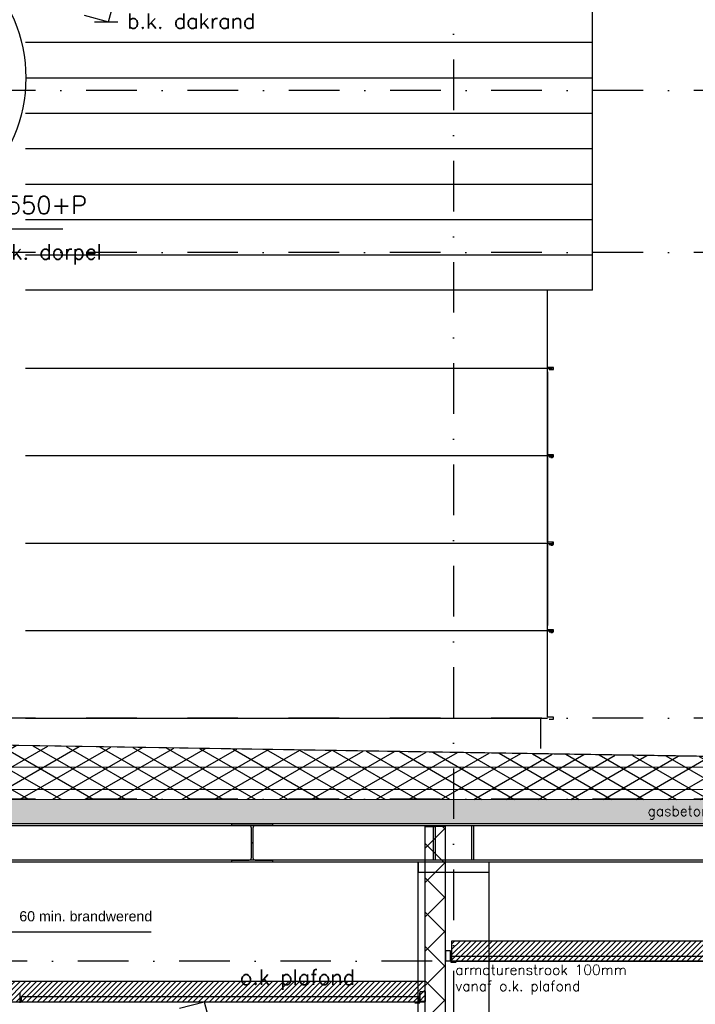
# Model space of a CAD drawing. Extents: x 151406 to 360561, y 44436 to 197234.
# Tile 42 of 57: x 172678 to 176015, y 98283 to 103146. Entities that reach past the tile are written whole.
import ezdxf

# ---------------------------------------------------------------- set-up
doc = ezdxf.new("R2010")
doc.units = 0
doc.header["$LTSCALE"] = 20
doc.header["$MEASUREMENT"] = 0
doc.header["$PDSIZE"] = -1
for name, pattern in [('DASHDOT', [25, 12.5, -6.25, 0, -6.25]), ('DD1', [2.66667, 1.66667, -0.5, 0, -0.5]), ('HIDDEN', [9.375, 6.25, -3.125])]:
    doc.linetypes.add(name, pattern=pattern)
doc.layers.get('0').update_dxf_attribs({"linetype": 'CONTINUOUS'})
for name, color, linetype in [('_DETAILNUMMERS', 4, 'CONTINUOUS'), ('_DETAILNUMMERSTEKST', 4, 'CONTINUOUS'), ('A--01A1_ACEER', 1, 'CONTINUOUS'), ('A--A21--_F-23-', 9, 'CONTINUOUS'), ('A--A22--_F123-', 9, 'CONTINUOUS'), ('A--L13DC4_VLOEREN', 4, 'HIDDEN'), ('A--L21--', 3, 'CONTINUOUS'), ('A--L21--_F-23-', 4, 'CONTINUOUS'), ('A--L21D1_BUITENWAND', 1, 'CONTINUOUS'), ('A--L21D2_BUITENWAND', 2, 'CONTINUOUS'), ('A--L22--_F--3-', 7, 'CONTINUOUS'), ('A--L28--', 7, 'CONTINUOUS'), ('A--L28--_F--3-', 1, 'CONTINUOUS'), ('A--L28D1_KONSTRUKTIES', 1, 'CONTINUOUS'), ('A--L35-D2-_PLAFONDS', 2, 'CONTINUOUS'), ('A--L35-D4-_PLAFONDS', 4, 'CONTINUOUS'), ('A--L35D1_PLAFONDS', 1, 'CONTINUOUS'), ('A--M01A1_MAATVOERING', 1, 'CONTINUOUS'), ('A--M01B1_HOOGTE_MAATV', 1, 'CONTINUOUS'), ('A--T$1A-_F123_20', 1, 'CONTINUOUS'), ('A--T01A-25_TEKST', 2, 'CONTINUOUS'), ('A--T01B2_HOOGTE_MAATV', 2, 'CONTINUOUS'), ('A--T01B3_HOOGTE_MAATV', 3, 'CONTINUOUS'), ('STRAMIEN', 8, 'DD1'), ('X--LR---_CP', 7, 'CONTINUOUS')]:
    doc.layers.add(name, color=color, linetype=linetype)
doc.styles.add('EB2', font='ARIAL.TTF')
doc.styles.add('HIEMSTRA', font='romans.shx')
doc.styles.add('HOOGTEXT', font='ROMANS.shx', dxfattribs={"height": 2.5})

# ---------------------------------------------------------------- blocks, each defined once
blk = doc.blocks.new('*U1027')
at = {"layer": 'A--A22--_F123-', "linetype": 'Continuous'}
h = blk.add_hatch(dxfattribs=at)
h.set_pattern_fill('ALFAKRS', color=256, scale=120, style=0)
h.set_pattern_definition([(45, (-174731.26, -95755.9), (-84.852814, 84.852814), []), (135, (-174731.26, -95755.9), (-84.852814, -84.852814), [])])
h.paths.add_polyline_path([(0, 0), (-50, 0), (-50, 3406.3), (0, 3406.3), (50, 3406.3), (50, 0)])
at = {"layer": 'A--L22--_F--3-', "color": 3, "linetype": 'Continuous'}
for points in [[(0, 0), (-50, 0), (-50, 3406.3), (0, 3406.3)], [(0, 0), (50, 0), (50, 3406.3), (0, 3406.3)]]:
    blk.add_lwpolyline(points, dxfattribs=at)
blk = doc.blocks.new('Q020493-')
at = {"layer": 'A--L28--_F--3-', "color": 4, "linetype": 'Continuous'}
blk.add_lwpolyline([(100, -95), (-100, -95), (-100, -85), (-15.25, -85, 0.4142136), (-3.25, -73), (-3.25, 73, 0.4142136), (-15.25, 85), (-100, 85), (-100, 95), (100, 95), (100, 85), (15.25, 85, 0.4142136), (3.25, 73), (3.25, -73, 0.4142136), (15.25, -85), (100, -85)], format="xyb", close=True, dxfattribs=at)
at = {"layer": 'X--LR---_CP'}
for p in [(-3.25, 0), (0, 0), (3.25, 0)]:
    blk.add_point(p, dxfattribs=at)
blk = doc.blocks.new('HOOGTEP')
at = {"layer": 'A--M01A1_MAATVOERING'}
for p, q in [((0, 0), (0.624, 2.33)), ((0.624, 2.33), (8.794, 2.33)), ((-2.415, 0.647), (0, 0))]:
    blk.add_line(p, q, dxfattribs=at)
at = {"layer": 'A--M01B1_HOOGTE_MAATV'}
blk.add_line((-1.379, 0), (0.911, 0), dxfattribs=at)
at = {"layer": 'A--T01B2_HOOGTE_MAATV', "style": 'HOOGTEXT', "flags": 4}
blk.add_attdef('TEKST', (1.84, -0.671), '', height=1.5, dxfattribs=at)
at = {"layer": 'A--T01B3_HOOGTE_MAATV', "style": 'HOOGTEXT', "flags": 4}
blk.add_attdef('HOOGTE', (1.673, 3.819), '', height=1.75, dxfattribs=at)

msp = doc.modelspace()

# ---------------------------------------------------------------- hatches: boundary and pattern name
at = {"layer": 'A--01A1_ACEER', "linetype": 'Continuous'}
h = msp.add_hatch(dxfattribs=at)
h.set_pattern_fill('ANSI31', color=256, scale=150, style=0)
h.set_pattern_definition([(45, (15981.735, 3550), (-13.2582521, 13.2582521), [])])
h.paths.add_polyline_path([(174811, 98495.898), (179336.265, 98495.898), (179336.265, 98595.898), (174811, 98595.898)])
h = msp.add_hatch(dxfattribs=at)
h.set_pattern_fill('ANSI31', color=256, scale=150, style=0)
h.set_pattern_definition([(45, (11662, 3350), (-13.2582521, 13.2582521), [])])
h.paths.add_polyline_path([(170491.265, 98295.898), (174681.265, 98295.898), (174681.265, 98395.898), (170491.265, 98395.898)])
at = {"layer": 'A--A21--_F-23-'}
h = msp.add_hatch(dxfattribs=at)
h.set_pattern_fill('ALFAISO', color=256, scale=80, angle=270, style=0, pattern_type=2)
h.set_pattern_definition([(330, (170381.05, 93810.8), (40, 69.28203), []), (30, (170381.05, 93810.8), (-40, 69.28203), [])])
h.paths.add_polyline_path([(179856.245, 99464.948), (179321.158, 99455.258), (170795.821, 99590.902), (170795.822, 99295.892), (179856.265, 99295.218)])
h = msp.add_hatch(dxfattribs=at)
h.set_pattern_fill('ALFABET', color=256, scale=20, angle=1, style=0, pattern_type=2)
h.set_pattern_definition([(46, (61777.74, -6900.68), (-86.32078, 83.359), []), (51, (61777.74, -6900.68), (143.64922, -10.04493), [15, -165]), (356, (61777.74, -6900.68), (-30.37155, 149.9312), [12, -132]), (101.4514, (61789.71, -6901.52), (113.27778, 139.88618), [12.74804, -140.22842]), (47.1842, (61777.04, -6860.69), (213.99344, -29.37358), [22.5, -247.5]), (97.6356, (61794.87, -6863.13), (183.50393, 198.05632), [19.12206, -210.3426]), (352.1842, (61777.04, -6860.69), (183.50378, 198.05647), [18, -198]), (22, (61797.21, -6870.34), (120.76856, -78.42802), [15, -165]), (327, (61797.21, -6870.34), (46.12453, 145.85721), [12, -132]), (72.4514, (61807.28, -6876.87), (166.89315, 67.42906), [12.74804, -140.22842]), (38.5, (61777.74, -6900.68), (1.269641, 66.611074), [0, -130.4, 0, -134, 0, -132.5]), (8.5, (61777.74, -6900.68), (51.229207, 79.788568), [0, -76.4, 0, -127.4, 0, -50.5]), (328.5, (61733.146, -6901.46), (106.826954, -2.64699), [0, -50, 0, -156, 0, -207]), (318.5, (61713.15, -6901.81), (116.270055, 22.05355), [0, -65, 0, -103.6, 0, -147]), (318.5, (61713.15, -6901.81), (116.270055, 22.05355), [0, -65, 0, -103.6, 0, -147])])
h.paths.add_polyline_path([(179856.265, 99295.218), (179856.265, 99175.218), (170699.832, 99175.221), (170699.832, 99295.898)])

# ---------------------------------------------------------------- linework, layer by layer
at = {"layer": '_DETAILNUMMERS'}
msp.add_circle((171973.078, 102858.49), 735.267, dxfattribs=at)
at = {"layer": '_DETAILNUMMERSTEKST'}
msp.add_line((179322.363, 99456.523), (170612.928, 99593.399), dxfattribs=at)
at = {"layer": 'A--01A1_ACEER'}
for p, q in [((175284.265, 101406.856), (175284.265, 100153.446)), ((174721.265, 98995.218), (174721.265, 99165.218)), ((174731.265, 98995.218), (174731.265, 99165.218)), ((174911.265, 98995.218), (174911.265, 99165.218)), ((174921.265, 98995.218), (174921.265, 99165.218))]:
    msp.add_line(p, q, dxfattribs=at)
at = {"layer": 'A--L13DC4_VLOEREN', "const_width": 1, "elevation": 1}
msp.add_lwpolyline([(170795.821, 99709.915), (170800.821, 99590.902), (179322.363, 99456.523), (179322.363, 99456.523), (184096.342, 99545.898), (184096.342, 99545.898), (184096.342, 99596.47), (184110.553, 99596.47), (184111.42, 99597.334), (184108.754, 99597.851), (184112.889, 99600.948), (184112.889, 99604.388), (184130.053, 99621.552)], dxfattribs=at)
at = {"layer": 'A--L21--'}
for p, q in [((170795.822, 99455.253), (183890.868, 99455.375)), ((170795.822, 99345.253), (183477.321, 99343.474))]:
    msp.add_line(p, q, dxfattribs=at)
msp.add_lwpolyline([(179856.245, 99464.948), (179321.158, 99455.258), (179321.158, 99455.258), (170795.821, 99590.902), (170795.822, 99295.892), (179856.265, 99295.218)], close=True, dxfattribs=at)
at = {"layer": 'A--L21--_F-23-', "linetype": 'Continuous'}
msp.add_lwpolyline([(179856.265, 99295.218), (179856.265, 99175.218), (170699.832, 99175.221), (170699.832, 99295.898)], close=True, dxfattribs=at)
at = {"layer": 'A--L21D1_BUITENWAND'}
for p, q in [((175507.72, 103032.898), (172707.029, 103032.898)), ((175507.72, 102857.898), (172707.029, 102857.898)), ((175507.72, 102682.898), (172707.029, 102682.898)), ((175507.72, 102507.898), (172707.029, 102507.898)), ((175507.72, 102332.898), (172707.029, 102332.898)), ((175507.72, 102157.898), (172707.029, 102157.898)), ((175507.72, 101982.898), (172707.029, 101982.898)), ((175284.265, 101423.369), (172707.029, 101423.369)), ((175284.265, 100991.369), (172707.029, 100991.369)), ((175307.266, 100981.898), (175301.266, 100981.898)), ((175307.266, 100981.897), (175301.266, 100981.897)), ((175311.266, 100990.898), (175311.266, 100985.898)), ((175311.266, 100990.897), (175311.266, 100985.897)), ((175284.265, 100559.369), (172707.029, 100559.369)), ((175307.266, 100549.898), (175301.266, 100549.898)), ((175307.266, 100549.897), (175301.266, 100549.897)), ((175311.266, 100558.898), (175311.266, 100553.898)), ((175311.266, 100558.897), (175311.266, 100553.897)), ((175284.265, 100127.369), (172707.029, 100127.369)), ((175311.266, 100126.898), (175311.266, 100121.898)), ((175311.266, 100126.897), (175311.266, 100121.897)), ((175307.266, 100117.898), (175301.266, 100117.898)), ((175307.266, 100117.897), (175301.266, 100117.897)), ((175284.265, 99695.369), (172707.029, 99695.369)), ((175249.65, 99695.369), (175249.65, 99545.9))]:
    msp.add_line(p, q, dxfattribs=at)
msp.add_lwpolyline([(175292.748, 101418.898), (175314.266, 101418.898), (175314.266, 101428.898), (175284.266, 101428.898), (175284.265, 101810.369)], dxfattribs=at)
for points in [[(175292.748, 100986.898), (175314.266, 100986.898), (175314.266, 100996.898), (175284.266, 100996.898), (175284.265, 101419.369, -0.41421533), (175288.265, 101423.369), (175305.128, 101423.369, -0.41036546), (175307.127, 101421.395), (175307.141, 101416.547)], [(175292.748, 100554.898), (175314.266, 100554.898), (175314.266, 100564.898), (175284.266, 100564.898), (175284.265, 100987.369, -0.41421533), (175288.265, 100991.369), (175305.128, 100991.369, -0.41036546), (175307.127, 100989.395), (175307.141, 100984.547)], [(175292.748, 100122.898), (175314.266, 100122.898), (175314.266, 100132.898), (175284.266, 100132.898), (175284.265, 100555.369, -0.41421533), (175288.265, 100559.369), (175305.128, 100559.369, -0.41036546), (175307.127, 100557.395), (175307.141, 100552.547)], [(175292.748, 99690.898), (175314.266, 99690.898), (175314.266, 99700.898), (175284.266, 99700.898), (175284.265, 100123.369, -0.41421533), (175288.265, 100127.369), (175305.128, 100127.369, -0.41036546), (175307.127, 100125.395), (175307.141, 100120.547)]]:
    msp.add_lwpolyline(points, format="xyb", dxfattribs=at)
for centre, start, end in [((175307.266, 100990.898), 0, 90), ((175307.266, 100990.897), 0, 90), ((175307.266, 100985.898), 270, 0), ((175307.266, 100985.897), 270, 0), ((175307.266, 100558.898), 0, 90), ((175307.266, 100558.897), 0, 90), ((175307.266, 100553.898), 270, 0), ((175307.266, 100553.897), 270, 0), ((175307.266, 100126.898), 0, 90), ((175307.266, 100126.897), 0, 90), ((175307.266, 100121.898), 270, 0), ((175307.266, 100121.897), 270, 0)]:
    msp.add_arc(centre, 4, start, end, dxfattribs=at)
at = {"layer": 'A--L21D2_BUITENWAND'}
for q in [(175507.72, 107122.804), (172707.029, 101810.369)]:
    msp.add_line((175507.72, 101810.369), q, dxfattribs=at)
at = {"layer": 'A--L28D1_KONSTRUKTIES'}
for p, q in [((179611.265, 99165.217), (171006.265, 99165.22)), ((179611.265, 98995.217), (171006.265, 98995.22)), ((179611.265, 98985.217), (171006.265, 98985.22)), ((174646.265, 95795.898), (174646.265, 98985.218)), ((174996.265, 95795.898), (174996.265, 98985.218))]:
    msp.add_line(p, q, dxfattribs=at)
msp.add_lwpolyline([(174646.265, 98935.217), (174996.265, 98935.217), (174996.265, 98985.217), (174646.265, 98985.217)], close=True, dxfattribs=at)
at = {"layer": 'A--L35-D2-_PLAFONDS'}
for points in [[(174781.265, 98497.348), (174806.265, 98497.348), (174806.265, 98547.348), (174781.265, 98547.348)], [(174811, 98520.898), (179329.908, 98520.898), (179329.908, 98495.898), (174811, 98495.898)], [(174681.265, 98297.348), (174656.265, 98297.348), (174656.265, 98347.348), (174681.265, 98347.348)], [(174651.53, 98320.898), (172685.51, 98320.898), (172685.489, 98295.898), (174651.53, 98295.898)]]:
    msp.add_lwpolyline(points, close=True, dxfattribs=at)
at = {"layer": 'A--L35-D4-_PLAFONDS'}
for p, q in [((174808.487, 98490.334), (174808.487, 98540.334)), ((174833.487, 98490.334), (174808.487, 98490.334)), ((172680.311, 98290.334), (172680.311, 98340.334)), ((174654.043, 98290.334), (174654.043, 98340.334)), ((174629.043, 98290.334), (174654.043, 98290.334))]:
    msp.add_line(p, q, dxfattribs=at)
at = {"layer": 'A--L35D1_PLAFONDS', "linetype": 'Continuous'}
for points in [[(174811, 98495.898), (179336.265, 98495.898), (179336.265, 98595.898), (174811, 98595.898)], [(170491.265, 98295.898), (174681.265, 98295.898), (174681.265, 98395.898), (170491.265, 98395.898)]]:
    msp.add_lwpolyline(points, close=True, dxfattribs=at)
at = {"layer": 'A--T01A-25_TEKST'}
msp.add_line((172577.462, 98641.459), (173326.863, 98641.459), dxfattribs=at)
at = {"layer": 'STRAMIEN', "linetype": 'DASHDOT'}
for p, q in [((174821.265, 109950.716), (174821.265, 90604.885)), ((185759.493, 102795.898), (151764.265, 102795.898)), ((185758.708, 101995.898), (151764.265, 101995.898)), ((185758.708, 99695.898), (151764.265, 99695.898)), ((185758.708, 99295.898), (151764.265, 99295.898)), ((185717.798, 98495.898), (151764.265, 98495.898))]:
    msp.add_line(p, q, dxfattribs=at)

# ---------------------------------------------------------------- block references
at = {"xscale": 50, "yscale": 50, "zscale": 50}
msp.add_blockref('HOOGTEP', (173116.779, 103135.859, -1), dxfattribs=at).add_auto_attribs({'TEKST': 'b.k. dakrand', 'HOOGTE': '10690+P'})
at = {"color": 3, "xscale": 50, "yscale": 50, "zscale": 50}
msp.add_blockref('HOOGTEP', (172451.81, 101995.915), dxfattribs=at).add_auto_attribs({'TEKST': 'b.k. dorpel', 'HOOGTE': '9550+P'})
ref = msp.add_blockref('HOOGTEP', (173588.618, 98295.898), dxfattribs=dict(xscale=-50, yscale=50, zscale=50, rotation=180))
ref.add_attrib('TEKST', 'o.k plafond', (173765.819, 98379.924), dxfattribs={"layer": 'A--T01B2_HOOGTE_MAATV', "height": 75, "style": 'HOOGTEXT', "flags": 4})
ref.add_attrib('HOOGTE', '2500+vloer', (173829.509, 98017.424), dxfattribs={"layer": 'A--T01B3_HOOGTE_MAATV', "height": 87.5, "style": 'HOOGTEXT', "flags": 4})
at = {"layer": 'A--L21--', "linetype": 'Continuous'}
msp.add_blockref('*U1027', (174731.265, 95755.898), dxfattribs=at)
at = {"layer": 'A--L28--'}
msp.add_blockref('Q020493-', (173826.265, 99080.219), dxfattribs=at)

# ---------------------------------------------------------------- texts
at = {"layer": 'A--01A1_ACEER', "linetype": 'Continuous', "style": 'HIEMSTRA'}
for s, p in [('armaturenstrook 100mm ', (174829.82, 98428.917)), ('vanaf o.k. plafond', (174829.82, 98348.731))]:
    msp.add_text(s, height=50, dxfattribs=at).set_placement(p)
at = {"layer": 'A--T$1A-_F123_20', "style": 'EB2'}
msp.add_text('60 min. brandwerend', height=50, dxfattribs=at).set_placement((172676.38, 98693.015))
at = {"layer": 'A--T01A-25_TEKST', "style": 'HIEMSTRA'}
msp.add_text('gasbeton dik 150mm.', height=50, dxfattribs=at).set_placement((175779.521, 99212.997))

doc.saveas('drawing.dxf')
